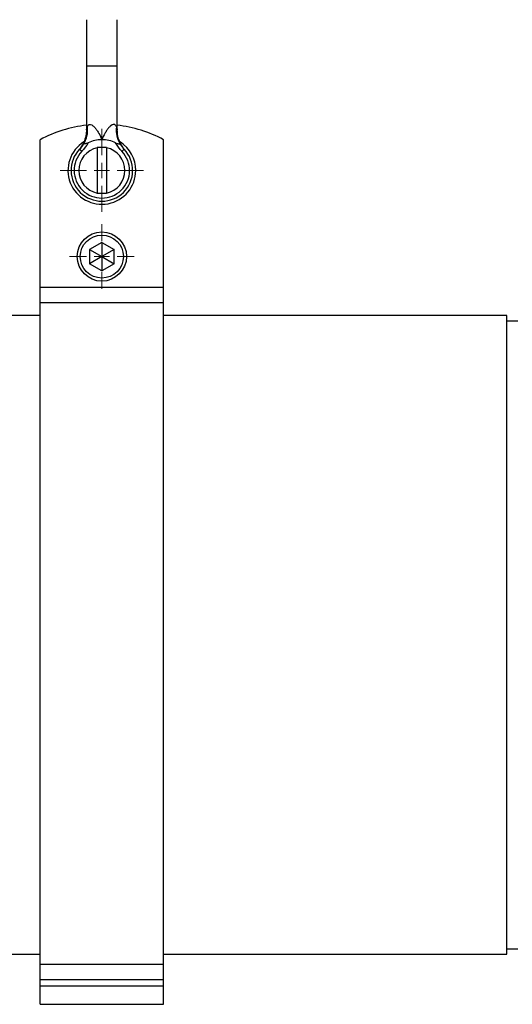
# Model space of a CAD drawing. Header units: millimetres. Extents: x 11 to 678, y 11 to 558.
# Tile 2 of 5: x 336 to 496, y 58 to 378. Entities that reach past the tile are written whole.
import ezdxf

# ---------------------------------------------------------------- set-up
doc = ezdxf.new("R2010")
doc.units = ezdxf.units.MM

# ---------------------------------------------------------------- blocks, each defined once
blk = doc.blocks.new('SW_CENTERMARKSYMBOL_0')
at = {"color": 0, "linetype": 'Continuous', "lineweight": 18}
for p, q in [((0, 5), (0, 13.5)), ((-5, 0), (-13.5, 0)), ((0, 0), (-2.5, 0)), ((0, 0), (0, 2.5)), ((0, 0), (0, -2.5)), ((0, 0), (2.5, 0)), ((5, 0), (13.5, 0)), ((0, -5), (0, -13.5))]:
    blk.add_line(p, q, dxfattribs=at)
blk = doc.blocks.new('SW_CENTERMARKSYMBOL_1')
at = {"color": 0, "linetype": 'Continuous', "lineweight": 18}
for p, q in [((0, 5), (0, 10.5)), ((-5, 0), (-10.5, 0)), ((0, 0), (-2.5, 0)), ((0, 0), (0, 2.5)), ((0, 0), (0, -2.5)), ((0, 0), (2.5, 0)), ((5, 0), (10.5, 0)), ((0, -5), (0, -10.5))]:
    blk.add_line(p, q, dxfattribs=at)

msp = doc.modelspace()

# ---------------------------------------------------------------- linework, layer by layer
at = {"color": 7, "linetype": 'Continuous', "lineweight": 25}
for p, q in [((357.67, 377.64), (357.67, 362.64)), ((367.67, 362.64), (367.67, 377.64)), ((357.67, 362.64), (357.67, 341.89)), ((367.67, 341.89), (367.67, 362.64)), ((342.67, 290.64), (342.67, 338.64)), ((361.17, 336.14), (361.17, 321.14)), ((362.67, 336.14), (361.17, 336.14)), ((364.17, 336.14), (362.67, 336.14)), ((364.17, 336.14), (364.17, 321.14)), ((382.67, 290.64), (382.67, 338.64)), ((362.67, 321.14), (361.17, 321.14)), ((364.17, 321.14), (362.67, 321.14)), ((362.67, 305.26), (358.67, 302.95)), ((362.67, 305.26), (366.67, 302.95)), ((362.67, 305.26), (362.67, 300.64)), ((358.67, 302.95), (358.67, 298.33)), ((358.67, 302.95), (362.67, 300.64)), ((366.67, 302.95), (362.67, 300.64)), ((366.67, 298.33), (366.67, 302.95)), ((362.67, 300.64), (358.67, 298.33)), ((362.67, 296.02), (358.67, 298.33)), ((362.67, 300.64), (362.67, 296.02)), ((362.67, 300.64), (366.67, 298.33)), ((366.67, 298.33), (362.67, 296.02)), ((342.67, 290.64), (382.67, 290.64)), ((342.67, 285.66), (342.67, 290.64)), ((382.67, 285.66), (382.67, 290.64)), ((342.67, 70.58), (342.67, 285.66)), ((342.67, 285.66), (382.67, 285.66)), ((382.67, 70.58), (382.67, 285.66)), ((342.67, 281.44), (189.17, 281.44)), ((494.17, 281.44), (382.67, 281.44)), ((494.17, 177.63), (494.17, 281.44)), ((497.67, 279.63), (494.17, 279.63)), ((494.17, 73.82), (494.17, 177.63)), ((189.17, 73.82), (342.67, 73.82)), ((382.67, 73.82), (494.17, 73.82)), ((494.17, 75.63), (497.67, 75.63)), ((342.67, 70.58), (382.67, 70.58)), ((342.67, 65.65), (342.67, 70.58)), ((382.67, 65.65), (382.67, 70.58)), ((342.67, 65.65), (382.67, 65.65)), ((342.67, 63.56), (342.67, 65.65)), ((382.67, 63.56), (382.67, 65.65)), ((342.67, 63.56), (382.67, 63.56)), ((342.67, 57.56), (342.67, 63.56)), ((382.67, 57.56), (382.67, 63.56)), ((342.67, 57.56), (382.67, 57.56))]:
    msp.add_line(p, q, dxfattribs=at)
at = {"color": 8, "linetype": 'Continuous', "lineweight": 25}
for p, q in [((357.67, 362.64), (362.67, 362.64)), ((362.67, 362.64), (367.67, 362.64))]:
    msp.add_line(p, q, dxfattribs=at)
at = {"color": 7, "linetype": 'Continuous', "lineweight": 25, "flags": 128}
for points in [[(356.17, 334.86), (356.02, 335), (355.89, 335.13), (355.76, 335.25), (355.65, 335.35), (355.56, 335.44), (355.5, 335.5), (355.46, 335.54), (355.44, 335.55)], [(369.18, 334.86), (369.32, 335), (369.45, 335.13), (369.58, 335.25), (369.69, 335.35), (369.78, 335.44), (369.84, 335.5), (369.89, 335.54), (369.9, 335.55)]]:
    msp.add_lwpolyline(points, dxfattribs=at)
at = {"color": 7, "linetype": 'Continuous', "lineweight": 25}
for radius in [8, 7]:
    msp.add_circle((362.67, 300.64), radius, dxfattribs=at)
for centre, radius, start, end in [((362.67, 301.14), 42.5, 96.7563, 118.0725), ((349.24, 341.72), 8.79, 328.6349, 6.9636), ((376.11, 341.72), 8.79, 173.0365, 211.3651), ((362.67, 301.14), 42.5, 61.9275, 83.2437), ((362.67, 328.64), 11, 121.9796, 0), ((362.67, 328.64), 10, 90, 116.62), ((362.67, 328.64), 10, 63.38, 90), ((362.67, 328.64), 11, 0, 57.2409), ((362.67, 328.64), 10, 136.2896, 43.7104), ((362.67, 328.64), 9, 136.2896, 43.7104), ((362.67, 328.64), 7.5, 101.537, 258.463), ((362.67, 328.64), 7.5, 281.537, 78.463)]:
    msp.add_arc(centre, radius, start, end, dxfattribs=at)
at = {"color": 8, "linetype": 'Continuous', "lineweight": 25}
for points, knots in [([(357.68, 341.89), (357.68, 341.89), (357.68, 341.9), (357.77, 342.2), (357.89, 342.56), (357.96, 342.79)], [0, 0, 0, 0, 0.183871, 0.496255, 1, 1, 1, 1]), ([(367.39, 342.79), (367.48, 342.5), (367.61, 342.1), (367.67, 341.86), (367.67, 341.89), (367.67, 341.89)], [0, 0, 0, 0, 0.643412, 0.912935, 1, 1, 1, 1])]:
    msp.add_open_spline(points, degree=3, knots=knots, dxfattribs=at)
at = {"color": 7, "linetype": 'Continuous', "lineweight": 25}
for points, knots in [([(357.96, 342.79), (358, 342.92), (358.05, 343.04), (358.18, 343.26), (358.25, 343.35), (358.42, 343.5), (358.52, 343.55), (358.74, 343.6), (358.86, 343.6), (359.23, 343.52), (359.5, 343.37), (359.88, 343.07), (360, 342.96), (360.25, 342.72), (360.37, 342.59), (360.71, 342.19), (360.93, 341.9), (361.34, 341.29), (361.53, 340.98), (362.07, 340.01), (362.39, 339.33), (362.67, 338.64)], [0, 0, 0, 0, 0.0625, 0.0625, 0.125, 0.125, 0.1875, 0.1875, 0.25, 0.25, 0.375, 0.375, 0.4375, 0.4375, 0.5, 0.5, 0.625, 0.625, 0.75, 0.75, 1, 1, 1, 1]), ([(367.39, 342.79), (367.34, 342.92), (367.29, 343.04), (367.17, 343.26), (367.09, 343.35), (366.92, 343.5), (366.82, 343.55), (366.61, 343.6), (366.49, 343.6), (366.11, 343.52), (365.84, 343.37), (365.46, 343.07), (365.34, 342.96), (365.09, 342.72), (364.98, 342.59), (364.63, 342.19), (364.42, 341.9), (364.01, 341.29), (363.81, 340.98), (363.27, 340.01), (362.95, 339.33), (362.67, 338.64)], [0, 0, 0, 0, 0.0625, 0.0625, 0.125, 0.125, 0.1875, 0.1875, 0.25, 0.25, 0.375, 0.375, 0.4375, 0.4375, 0.5, 0.5, 0.625, 0.625, 0.75, 0.75, 1, 1, 1, 1]), ([(357.67, 341.89), (357.67, 341.88), (357.7, 341.44), (357.6, 340.58), (357.38, 339.39), (357.04, 338.32), (356.63, 337.4), (356.21, 336.65), (355.82, 336.06), (355.51, 335.66), (355.32, 335.42), (355.23, 335.32), (355.21, 335.3), (355.2, 335.29)], [0, 0, 0, 0, 0.0035998, 0.1844616, 0.3530652, 0.5079534, 0.6470289, 0.7674652, 0.8657551, 0.9378898, 0.9778331, 0.9914187, 1, 1, 1, 1]), ([(370.14, 335.29), (370.14, 335.29), (370.14, 335.3), (370.1, 335.34), (369.99, 335.47), (369.75, 335.76), (369.26, 336.43), (368.63, 337.5), (368.04, 339.03), (367.71, 340.51), (367.69, 341.51), (367.69, 341.89)], [0, 0, 0, 0, 0.000055, 0.011433, 0.027371, 0.080756, 0.160208, 0.378321, 0.586228, 0.842559, 1, 1, 1, 1]), ([(358.19, 337.58), (358.05, 337.51), (357.9, 337.45), (357.61, 337.36), (357.46, 337.33), (357.19, 337.28), (357.06, 337.26), (356.91, 337.24), (356.87, 337.23), (356.8, 337.2), (356.77, 337.18), (356.74, 337.15)], [0, 0, 0, 0, 0.25, 0.25, 0.5, 0.5, 0.75, 0.75, 0.875, 0.875, 1, 1, 1, 1]), ([(367.15, 337.58), (367.29, 337.51), (367.44, 337.45), (367.74, 337.36), (367.89, 337.33), (368.09, 337.29), (368.16, 337.28), (368.28, 337.26), (368.33, 337.26), (368.43, 337.24), (368.47, 337.23), (368.55, 337.2), (368.58, 337.18), (368.6, 337.15)], [0, 0, 0, 0, 0.25, 0.25, 0.5, 0.5, 0.625, 0.625, 0.75, 0.75, 0.875, 0.875, 1, 1, 1, 1]), ([(355.44, 335.55), (355.32, 335.42), (355.16, 335.25), (355.2, 335.29), (355.2, 335.29)], [0, 0, 0, 0, 0.767698, 1, 1, 1, 1])]:
    msp.add_open_spline(points, degree=3, knots=knots, dxfattribs=at)
for points in [[(355.44, 335.55), (355.92, 336.05), (356.35, 336.58), (356.74, 337.15)], [(358.19, 337.58), (357.62, 336.6), (356.95, 335.69), (356.17, 334.86)], [(369.18, 334.86), (368.39, 335.69), (367.72, 336.6), (367.15, 337.58)], [(368.6, 337.15), (369, 336.58), (369.43, 336.05), (369.9, 335.55)]]:
    msp.add_open_spline(points, degree=3, dxfattribs=at)

# ---------------------------------------------------------------- block references
at = {"color": 7, "linetype": 'Continuous', "lineweight": 18}
for name, p in [('SW_CENTERMARKSYMBOL_0', (362.67, 328.64)), ('SW_CENTERMARKSYMBOL_1', (362.67, 300.64))]:
    msp.add_blockref(name, p, dxfattribs=at)

doc.saveas('drawing.dxf')
